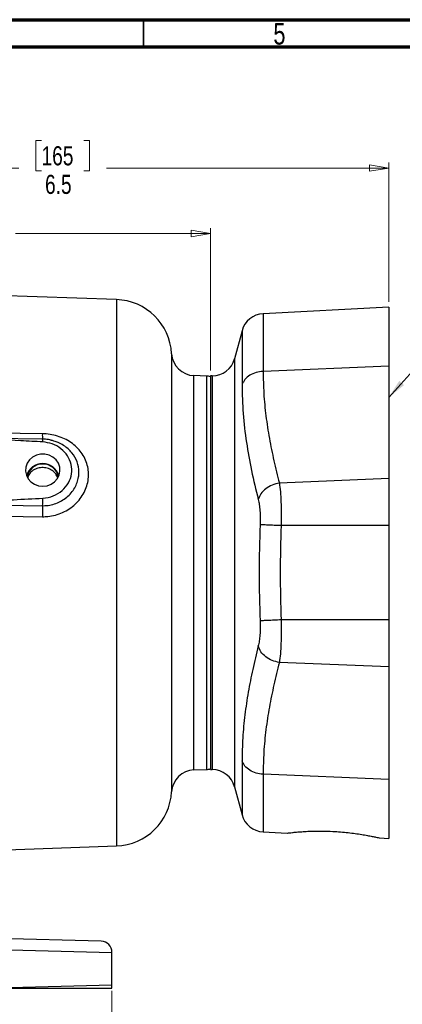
# Model space of a CAD drawing. Header units: inches. Extents: x 0.6 to 16.3, y 0.2 to 11.5.
# Tile 6 of 9: x 5.6 to 8.4, y 4.4 to 11.5. Entities that reach past the tile are written whole.
import ezdxf

# ---------------------------------------------------------------- set-up
doc = ezdxf.new("R2010")
doc.units = ezdxf.units.IN
doc.header["$MEASUREMENT"] = 0
doc.styles.add('SLDTEXTSTYLE0', font='TXT', dxfattribs={"width": 0.75})
doc.dimstyles.new('SLDDIMSTYLE1', dxfattribs={"dimtxt": 0.137795, "dimasz": 0.14, "dimexe": 0, "dimexo": 0.0625, "dimgap": 0.034449, "dimtad": 0, "dimdec": 1, "dimlfac": 1.5, "dimrnd": 1e-09, "dimzin": 12, "dimdsep": 46, "dimtxsty": 'SLDTEXTSTYLE0', "dimblk1": 'CLOSED', "dimblk2": 'CLOSED', "dimsah": 1, "dimcen": 0.09, "dimadec": 0, "dimazin": 3, "dimtfac": 1, "dimtdec": 1, "dimtofl": 0, "dimtmove": 0, "dimatfit": 3, "dimldrblk": 'CLOSED', "dimfxl": 0, "dimfrac": 2, "dimtolj": 1, "dimtzin": 12, "dimarcsym": 0})
doc.dimstyles.new('SLDDIMSTYLE3', dxfattribs={"dimtxt": 0.137795, "dimasz": 0.14, "dimexe": 0, "dimexo": 0.0625, "dimgap": 0.034449, "dimtad": 0, "dimdec": 1, "dimlfac": 1.5, "dimrnd": 1e-09, "dimzin": 12, "dimdsep": 46, "dimtxsty": 'SLDTEXTSTYLE0', "dimblk1": 'CLOSED', "dimblk2": 'CLOSED', "dimsah": 1, "dimcen": 0.09, "dimadec": 0, "dimazin": 3, "dimtfac": 1, "dimtofl": 0, "dimtmove": 0, "dimatfit": 3, "dimldrblk": 'CLOSED', "dimfxl": 0, "dimfrac": 2, "dimtolj": 1, "dimtzin": 12, "dimarcsym": 0})
doc.dimstyles.new('SLDDIMSTYLE5', dxfattribs={"dimtxt": 0.137795, "dimasz": 0.14, "dimexe": 0, "dimexo": 0.0625, "dimgap": 0.034449, "dimtad": 0, "dimdec": 1, "dimlfac": 1.5, "dimrnd": 1e-09, "dimzin": 4, "dimdsep": 46, "dimtxsty": 'SLDTEXTSTYLE0', "dimblk1": 'CLOSED', "dimblk2": 'CLOSED', "dimsah": 1, "dimcen": 0.09, "dimadec": 0, "dimazin": 1, "dimtfac": 1, "dimtdec": 1, "dimtofl": 0, "dimtmove": 0, "dimatfit": 3, "dimldrblk": 'CLOSED', "dimfxl": 0, "dimfrac": 2, "dimtolj": 1, "dimtzin": 12, "dimarcsym": 0})
doc.dimstyles.new('SLDDIMSTYLE6', dxfattribs={"dimtxt": 0.18, "dimasz": 0.14, "dimexe": 0, "dimexo": 0.0625, "dimgap": 0, "dimtad": 0, "dimtih": 1, "dimtoh": 1, "dimdec": 0, "dimrnd": 1e-09, "dimzin": 0, "dimdsep": 46, "dimtxsty": 'Standard', "dimsah": 1, "dimcen": 0.09, "dimadec": 0, "dimazin": 0, "dimtfac": 0.14, "dimtdec": 0, "dimtofl": 0, "dimtmove": 0, "dimatfit": 3, "dimfxl": 0, "dimfrac": 2, "dimtolj": 1, "dimtzin": 0, "dimarcsym": 0})

# ---------------------------------------------------------------- blocks, each defined once
blk = doc.blocks.new('_Closed')
at = {"color": 0, "linetype": 'ByBlock', "lineweight": -2}
for p, q in [((-1, 0.166667), (0, 0)), ((-1, 0.166667), (-1, -0.166667)), ((0, 0), (-1, -0.166667)), ((0, 0), (-1, 0))]:
    blk.add_line(p, q, dxfattribs=at)
blk = doc.blocks.new('_D_6')
at = {"color": 7, "linetype": 'Continuous', "lineweight": 0}
for p, q in [((5.1051, 10.152), (5.0631, 10.152)), ((5.0631, 10.152), (5.0631, 9.9333)), ((5.4105, 10.152), (5.4525, 10.152)), ((5.4525, 10.152), (5.4525, 9.9333)), ((3.936, 9.9536), (4.9423, 9.9536)), ((6.9813, 9.9536), (5.5734, 9.9536)), ((6.9813, 8.9654), (6.9813, 9.9929)), ((5.0631, 9.9333), (5.1051, 9.9333)), ((5.4525, 9.9333), (5.4105, 9.9333))]:
    blk.add_line(p, q, dxfattribs=at)
at = {"color": 7, "linetype": 'Continuous', "lineweight": 18, "xscale": 0.14, "yscale": 0.14, "rotation": 180.0000000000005}
blk.add_blockref('_Closed', (3.936, 9.9536), dxfattribs=at)
at = {"color": 7, "linetype": 'Continuous', "lineweight": 18, "xscale": 0.14, "yscale": 0.14}
blk.add_blockref('_Closed', (6.9813, 9.9536), dxfattribs=at)
at = {"color": 7, "linetype": 'Continuous', "lineweight": 18, "char_height": 0.1378, "attachment_point": 1, "style": 'SLDTEXTSTYLE0'}
for s, insert in [('116', (5.1051, 10.1109)), ('4.6', (5.1306, 9.9047))]:
    blk.add_mtext(s, dxfattribs=dict(at, insert=insert))
blk = doc.blocks.new('_D_9')
at = {"color": 7, "linetype": 'Continuous', "lineweight": 0}
for p, q in [((5.7604, 10.6245), (5.7184, 10.6245)), ((5.7184, 10.6245), (5.7184, 10.4057)), ((6.0658, 10.6245), (6.1078, 10.6245)), ((6.1078, 10.6245), (6.1078, 10.4057)), ((8.268, 9.462), (8.268, 10.4654)), ((3.936, 10.426), (5.5976, 10.426)), ((5.7184, 10.4057), (5.7604, 10.4057)), ((6.1078, 10.4057), (6.0658, 10.4057)), ((8.268, 10.426), (6.2286, 10.426))]:
    blk.add_line(p, q, dxfattribs=at)
at = {"color": 7, "linetype": 'Continuous', "lineweight": 18, "xscale": 0.14, "yscale": 0.14, "rotation": 180.0000000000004}
blk.add_blockref('_Closed', (3.936, 10.426), dxfattribs=at)
at = {"color": 7, "linetype": 'Continuous', "lineweight": 18, "xscale": 0.14, "yscale": 0.14}
blk.add_blockref('_Closed', (8.268, 10.426), dxfattribs=at)
at = {"color": 7, "linetype": 'Continuous', "lineweight": 18, "char_height": 0.1378, "attachment_point": 1, "style": 'SLDTEXTSTYLE0'}
for s, insert in [('165', (5.7604, 10.5833)), ('6.5', (5.7858, 10.3772))]:
    blk.add_mtext(s, dxfattribs=dict(at, insert=insert))
blk = doc.blocks.new('_D_10')
at = {"color": 7, "linetype": 'Continuous', "lineweight": 0}
for p, q in [((1.6027, 4.4918), (1.6027, 4.0737)), ((6.2693, 4.4918), (6.2693, 4.0737)), ((5.2579, 4.3116), (5.2159, 4.3116)), ((5.2159, 4.3116), (5.2159, 4.0928)), ((5.5634, 4.3116), (5.6053, 4.3116)), ((5.6053, 4.3116), (5.6053, 4.0928)), ((1.6027, 4.1131), (5.0951, 4.1131)), ((5.2159, 4.0928), (5.2579, 4.0928)), ((5.6053, 4.0928), (5.5634, 4.0928)), ((6.2693, 4.1131), (5.7262, 4.1131))]:
    blk.add_line(p, q, dxfattribs=at)
at = {"color": 7, "linetype": 'Continuous', "lineweight": 18, "xscale": 0.14, "yscale": 0.14, "rotation": 180.0000000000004}
blk.add_blockref('_Closed', (1.6027, 4.1131, 0.0023), dxfattribs=at)
at = {"color": 7, "linetype": 'Continuous', "lineweight": 18, "xscale": 0.14, "yscale": 0.14}
blk.add_blockref('_Closed', (6.2693, 4.1131, 0.0023), dxfattribs=at)
at = {"color": 7, "linetype": 'Continuous', "lineweight": 18, "char_height": 0.1378, "attachment_point": 1, "style": 'SLDTEXTSTYLE0'}
for s, insert in [('178', (5.2579, 4.2704)), ('7.0', (5.2834, 4.0643))]:
    blk.add_mtext(s, dxfattribs=dict(at, insert=insert))

msp = doc.modelspace()

# ---------------------------------------------------------------- linework, layer by layer
at = {"color": 7, "linetype": 'Continuous', "lineweight": 70}
for p, q in [((0.5906, 11.4961), (16.3386, 11.4961)), ((0.7874, 11.2992), (16.1417, 11.2992))]:
    msp.add_line(p, q, dxfattribs=at)
at = {"color": 7, "linetype": 'Continuous', "lineweight": 35}
msp.add_line((6.4961, 11.2992), (6.4961, 11.4961), dxfattribs=at)
at = {"color": 7, "linetype": 'Continuous', "lineweight": 25}
for p, q in [((6.3018, 9.4772), (3.936, 9.5599)), ((8.268, 9.4227), (7.3608, 9.3751)), ((8.268, 9.4227), (8.268, 8.9965)), ((7.2085, 9.2518), (7.1544, 9.0501)), ((8.268, 8.9965), (7.3608, 8.9595)), ((8.268, 8.9965), (8.268, 8.1857)), ((6.9521, 8.9259), (6.8607, 8.9291)), ((6.9935, 8.9265), (6.9813, 8.9265)), ((6.9813, 8.9265), (6.9813, 6.0865)), ((8.268, 8.1857), (7.4782, 8.1535)), ((8.268, 8.1857), (8.268, 7.8465)), ((8.268, 7.8465), (7.4912, 7.8465)), ((8.268, 7.8465), (8.268, 7.1665)), ((8.268, 7.1665), (7.4912, 7.1665)), ((8.268, 7.1665), (8.268, 6.8274)), ((8.268, 6.8274), (7.4782, 6.8596)), ((8.268, 6.8274), (8.268, 6.0165)), ((6.8607, 6.084), (6.9521, 6.0872)), ((6.9813, 6.0865), (6.9935, 6.0865)), ((8.268, 6.0165), (7.3608, 6.0535)), ((8.268, 6.0165), (8.268, 5.5904)), ((7.1544, 5.963), (7.2085, 5.7612)), ((7.3608, 5.6379), (7.5352, 5.6288)), ((8.2002, 5.5939), (8.268, 5.5904)), ((5.3434, 5.5023), (6.3018, 5.5358)), ((6.1914, 4.8486), (4.9709, 4.8805)), ((5.2367, 4.794), (6.2693, 4.7686)), ((6.2693, 4.5311), (6.2693, 4.7686)), ((6.2693, 4.5311), (5.2808, 4.5068))]:
    msp.add_line(p, q, dxfattribs=at)
at = {"color": 8, "linetype": 'Continuous', "lineweight": 25}
for p, q in [((6.3018, 9.4772), (6.3018, 7.5065)), ((7.3608, 9.3751), (7.3608, 8.9595)), ((7.2085, 9.2518), (7.2085, 8.8636)), ((6.7001, 9.0866), (6.7001, 5.9264)), ((7.1544, 9.0501), (7.1544, 7.5065)), ((6.8607, 7.5065), (6.8607, 8.9291)), ((6.9521, 8.9259), (6.9521, 7.5065)), ((6.9935, 8.9265), (6.9935, 7.5065)), ((6.3018, 7.5065), (6.3018, 5.5358)), ((6.8607, 6.084), (6.8607, 7.5065)), ((6.9521, 7.5065), (6.9521, 6.0872)), ((6.9935, 7.5065), (6.9935, 6.0865)), ((7.1544, 7.5065), (7.1544, 5.963)), ((7.2085, 6.1494), (7.2085, 5.7612)), ((7.3608, 6.0535), (7.3608, 5.6379))]:
    msp.add_line(p, q, dxfattribs=at)
at = {"color": 7, "linetype": 'Continuous', "lineweight": 25, "flags": 128}
for points in [[(5.7666, 8.5093), (5.6067, 8.5114), (4.9671, 8.5196), (3.936, 8.5329)], [(5.7687, 8.47), (5.4105, 8.4746), (4.6536, 8.4841)], [(5.7693, 8.1309), (5.8003, 8.1346), (5.8293, 8.1453), (5.8546, 8.1624), (5.8744, 8.1849), (5.8877, 8.2112), (5.8936, 8.2399), (5.8916, 8.2689), (5.882, 8.2966), (5.8653, 8.3212), (5.8425, 8.3412), (5.8152, 8.3552), (5.7849, 8.3624), (5.7537, 8.3624), (5.7235, 8.3552), (5.6962, 8.3412), (5.6734, 8.3212), (5.6567, 8.2966), (5.6471, 8.2689), (5.6451, 8.2399), (5.651, 8.2112), (5.6642, 8.1849), (5.6841, 8.1624), (5.7094, 8.1453), (5.7384, 8.1346), (5.7693, 8.1309)], [(5.1851, 7.9977), (5.345, 7.9957), (5.7685, 7.9904)], [(5.1831, 7.9183), (5.343, 7.9163), (5.7666, 7.911)]]:
    msp.add_lwpolyline(points, dxfattribs=at)
at = {"color": 7, "linetype": 'Continuous', "lineweight": 25}
for centre, radius, start, end in [((6.2873, 9.0642), 0.4133, 3.11173, 88), ((7.3695, 9.2087), 0.1667, 93, 165), ((6.8665, 9.0956), 0.1667, 183.11173, 268), ((6.9935, 9.0932), 0.1667, 270, 345), ((6.9493, 8.8459), 0.08, 66.42182, 88), ((5.7693, 8.1743), 0.1207, 15.26105, 164.73895), ((5.7693, 8.1751), 0.1158, 11.93507, 168.06493), ((4.2422, 8.0643), 1.5281, 357.22769, 359.2382), ((7.5761, 7.9058), 1.8095, 177.31986, 179.83581), ((6.8665, 5.9174), 0.1667, 92, 176.88827), ((6.9493, 6.1671), 0.08, 272, 293.57818), ((6.9935, 5.9199), 0.1667, 15, 90), ((6.2873, 5.9489), 0.4133, 272, 356.88827), ((7.3695, 5.8044), 0.1667, 195, 267), ((6.1893, 4.7686), 0.08, 0, 88.5), ((6.1893, 4.5311), 0.08, 342.29255, 0)]:
    msp.add_arc(centre, radius, start, end, dxfattribs=at)
at = {"color": 8, "linetype": 'Continuous', "lineweight": 25}
for centre, radius, start, end in [((5.9738, 8.4988), 0.2075, 177.09186, 188.08121), ((5.6946, 8.4547), 0.0757, 356.69835, 11.73075)]:
    msp.add_arc(centre, radius, start, end, dxfattribs=at)
at = {"color": 7, "linetype": 'Continuous', "lineweight": 25}
for points in [[(7.3608, 8.9595), (7.3434, 8.9576), (7.3087, 8.9537), (7.2631, 8.9323), (7.2267, 8.902), (7.2146, 8.8764), (7.2085, 8.8636)], [(7.3389, 7.8532), (7.3353, 7.7377), (7.3281, 7.5065), (7.3353, 7.2754), (7.3389, 7.1598)], [(7.4912, 7.8465), (7.4876, 7.7332), (7.4804, 7.5065), (7.4876, 7.2799), (7.4912, 7.1665)], [(7.3608, 6.0535), (7.3434, 6.0555), (7.3087, 6.0594), (7.2631, 6.0807), (7.2267, 6.111), (7.2146, 6.1366), (7.2085, 6.1494)]]:
    msp.add_open_spline(points, degree=3, dxfattribs=at)
for points, knots in [([(7.3608, 8.9595), (7.3618, 8.9066), (7.3639, 8.7989), (7.3799, 8.6375), (7.4048, 8.4754), (7.4376, 8.3141), (7.4646, 8.2072), (7.4782, 8.1535)], [0, 0, 0, 0, 0.195111, 0.396608, 0.59746, 0.797886, 1, 1, 1, 1]), ([(7.2085, 8.8636), (7.2101, 8.794), (7.2134, 8.6549), (7.2385, 8.4484), (7.2754, 8.2413), (7.3088, 8.1046), (7.3259, 8.0345)], [0, 0, 0, 0, 0.251049, 0.501629, 0.744631, 1, 1, 1, 1]), ([(5.7702, 8.4503), (5.7169, 8.4532), (5.4507, 8.4678), (4.9994, 8.4792), (4.6015, 8.4845), (4.4169, 8.487)], [0, 0, 0, 0, 0.118179, 0.590932, 1, 1, 1, 1]), ([(5.7666, 7.911), (5.7797, 7.9113), (5.8115, 7.9119), (5.8612, 7.9215), (5.9137, 7.94), (5.9622, 7.967), (6.005, 8.0008), (6.0409, 8.0408), (6.0692, 8.0852), (6.0888, 8.1332), (6.0996, 8.1831), (6.1008, 8.2337), (6.0927, 8.2836), (6.0751, 8.3311), (6.0489, 8.375), (6.0147, 8.4139), (5.9738, 8.4472), (5.9272, 8.4739), (5.8762, 8.4936), (5.8221, 8.5063), (5.7851, 8.5083), (5.7666, 8.5093)], [0, 0, 0, 0, 0.038378, 0.09291, 0.147439, 0.201566, 0.255685, 0.308751, 0.361806, 0.414177, 0.466541, 0.51909, 0.571642, 0.624715, 0.677797, 0.731116, 0.784444, 0.838115, 0.891791, 0.945895, 1, 1, 1, 1]), ([(5.8304, 8.4621), (5.8273, 8.463), (5.8105, 8.4677), (5.7895, 8.4703), (5.772, 8.4696), (5.7687, 8.4695)], [0, 0, 0, 0, 0.157536, 0.840513, 1, 1, 1, 1]), ([(5.8501, 8.4566), (5.8468, 8.458), (5.8405, 8.4605), (5.8337, 8.4612), (5.8305, 8.4614)], [0, 0, 0, 0, 0.531257, 1, 1, 1, 1]), ([(5.7702, 8.044), (5.7956, 8.0479), (5.8464, 8.0558), (5.9115, 8.0965), (5.9581, 8.1529), (5.9808, 8.2199), (5.978, 8.2886), (5.9512, 8.3522), (5.9032, 8.4042), (5.8405, 8.4401), (5.7931, 8.447), (5.7702, 8.4503)], [0, 0, 0, 0, 0.11604, 0.231742, 0.345909, 0.4574, 0.56622, 0.674467, 0.78353, 0.895363, 1, 1, 1, 1]), ([(5.8769, 8.1928), (5.8729, 8.202), (5.8642, 8.2225), (5.8373, 8.2465), (5.8023, 8.2628), (5.7633, 8.2674), (5.725, 8.2601), (5.6921, 8.2415), (5.6691, 8.2173), (5.6631, 8.1983), (5.6608, 8.1908)], [0, 0, 0, 0, 0.1105389, 0.2442073, 0.3778395, 0.5113227, 0.6448082, 0.7786017, 0.9126908, 1, 1, 1, 1]), ([(7.4782, 8.1535), (7.4603, 8.1495), (7.4246, 8.1417), (7.3782, 8.1137), (7.342, 8.0772), (7.3313, 8.0487), (7.3259, 8.0345)], [0, 0, 0, 0, 0.250012, 0.500019, 0.750005, 1, 1, 1, 1]), ([(7.4782, 8.1535), (7.4808, 8.1334), (7.4859, 8.094), (7.4904, 8.0181), (7.4926, 7.935), (7.4916, 7.876), (7.4912, 7.8465)], [0, 0, 0, 0, 0.2531087, 0.4982589, 0.7496107, 1, 1, 1, 1]), ([(5.186, 8.0208), (5.2393, 8.0222), (5.4341, 8.0275), (5.6288, 8.0371), (5.7702, 8.044)], [0, 0, 0, 0, 0.273641, 1, 1, 1, 1]), ([(7.3259, 8.0345), (7.3285, 8.0229), (7.3336, 7.9996), (7.3381, 7.9549), (7.3403, 7.9055), (7.3394, 7.8707), (7.3389, 7.8532)], [0, 0, 0, 0, 0.248766, 0.498306, 0.748804, 1, 1, 1, 1]), ([(7.4912, 7.8465), (7.4738, 7.8473), (7.439, 7.8487), (7.3934, 7.8507), (7.357, 7.8524), (7.3449, 7.8529), (7.3389, 7.8532)], [0, 0, 0, 0, 0.249996, 0.499984, 0.74999, 1, 1, 1, 1]), ([(7.3389, 7.1598), (7.3394, 7.1425), (7.3403, 7.1077), (7.3381, 7.0584), (7.3336, 7.0136), (7.3285, 6.9902), (7.3259, 6.9786)], [0, 0, 0, 0, 0.250046, 0.500098, 0.750129, 1, 1, 1, 1]), ([(7.4912, 7.1665), (7.4738, 7.1658), (7.439, 7.1643), (7.3933, 7.1623), (7.357, 7.1607), (7.3449, 7.1601), (7.3389, 7.1598)], [0, 0, 0, 0, 0.25001, 0.500016, 0.750005, 1, 1, 1, 1]), ([(7.4912, 7.1665), (7.4916, 7.1372), (7.4925, 7.0784), (7.4904, 6.9953), (7.4859, 6.9193), (7.4808, 6.8797), (7.4782, 6.8596)], [0, 0, 0, 0, 0.249588, 0.500133, 0.746074, 1, 1, 1, 1]), ([(7.3259, 6.9786), (7.312, 6.9222), (7.2849, 6.8119), (7.2524, 6.6465), (7.2278, 6.482), (7.2116, 6.3161), (7.2095, 6.205), (7.2085, 6.1494)], [0, 0, 0, 0, 0.205484, 0.402217, 0.599329, 0.799479, 1, 1, 1, 1]), ([(7.4782, 6.8596), (7.4603, 6.8635), (7.4246, 6.8714), (7.3782, 6.8994), (7.342, 6.9359), (7.3313, 6.9643), (7.3259, 6.9786)], [0, 0, 0, 0, 0.249995, 0.499981, 0.749988, 1, 1, 1, 1]), ([(7.4782, 6.8596), (7.4646, 6.8059), (7.4376, 6.699), (7.4048, 6.5376), (7.3799, 6.3756), (7.3639, 6.2142), (7.3618, 6.1065), (7.3608, 6.0535)], [0, 0, 0, 0, 0.2020652, 0.4025148, 0.6033913, 0.8048885, 1, 1, 1, 1]), ([(7.5352, 5.6289), (7.5357, 5.6289), (7.5367, 5.6291), (7.5495, 5.6306), (7.571, 5.6331), (7.601, 5.6361), (7.6387, 5.6391), (7.6827, 5.6417), (7.7325, 5.6434), (7.7931, 5.6439), (7.8385, 5.6421), (7.8649, 5.6411)], [0, 0, 0, 0, 0.092152, 0.201082, 0.306849, 0.415642, 0.522138, 0.631715, 0.738267, 0.847972, 1, 1, 1, 1]), ([(7.8649, 5.6411), (7.8834, 5.6399), (7.9208, 5.6377), (7.975, 5.6324), (8.0266, 5.626), (8.0735, 5.6189), (8.1151, 5.6117), (8.1496, 5.605), (8.1764, 5.5994), (8.1935, 5.5957), (8.2015, 5.5938), (8.2005, 5.5941), (8.2002, 5.5941)], [0, 0, 0, 0, 0.104667, 0.21241, 0.317063, 0.42468, 0.530626, 0.639629, 0.745725, 0.855016, 0.95904, 1, 1, 1, 1]), ([(6.2656, 4.5068), (6.2637, 4.5068), (6.2602, 4.5068), (6.2321, 4.5068), (6.1894, 4.5068), (6.1307, 4.5068), (6.0565, 4.5068), (5.9682, 4.5068), (5.8669, 4.5068), (5.7536, 4.5068), (5.6302, 4.5068), (5.5081, 4.5068), (5.3912, 4.5068), (5.3176, 4.5068), (5.2808, 4.5068)], [0, 0, 0, 0, 0.092005, 0.178274, 0.264818, 0.351087, 0.437327, 0.523844, 0.610082, 0.695958, 0.78211, 0.867984, 0.933992, 1, 1, 1, 1])]:
    msp.add_open_spline(points, degree=3, knots=knots, dxfattribs=at)
at = {"color": 8, "linetype": 'Continuous', "lineweight": 25}
msp.add_open_spline([(5.7685, 7.9904), (5.7702, 7.9904), (5.7873, 7.9903), (5.82, 7.9934), (5.8647, 8.0053), (5.9064, 8.0247), (5.9438, 8.0506), (5.9756, 8.0823), (6.0008, 8.1181), (6.0187, 8.1571), (6.0284, 8.1953), (6.0323, 8.2458), (6.0213, 8.3076), (5.9825, 8.3754), (5.9315, 8.4201), (5.8852, 8.4455), (5.8606, 8.4533), (5.8501, 8.4566)], degree=3, knots=[0, 0, 0, 0, 0.006861, 0.070553, 0.134244, 0.197489, 0.260733, 0.323566, 0.38639, 0.44709, 0.507782, 0.557427, 0.669165, 0.779608, 0.893646, 0.954246, 1, 1, 1, 1], dxfattribs=at)

# ---------------------------------------------------------------- texts
at = {"color": 7, "linetype": 'Continuous', "lineweight": 0, "insert": (7.4787, 11.4728), "char_height": 0.1562, "attachment_point": 2, "style": 'SLDTEXTSTYLE0'}
msp.add_mtext('5', dxfattribs=at)

# ---------------------------------------------------------------- dimensions: what is measured, and where the dimension line sits
at = {"color": 7, "linetype": 'Continuous', "lineweight": 18}
dim = msp.add_linear_dim(base=(3.936, 9.9536), p1=(6.9813, 8.926), p2=(3.936, 10.6837), angle=0, dimstyle='SLDDIMSTYLE3', dxfattribs=at)
dim.commit()
dim.dimension.update_dxf_attribs({"geometry": '_D_6', "text_midpoint": (5.2578, 9.9536), "dimtype": 160})
for base, p1, p2, dimstyle, picture, middle in [((3.936, 10.426), (8.268, 9.4227), (3.936, 10.6837), 'SLDDIMSTYLE1', '_D_9', (5.9131, 10.426)), ((6.2693, 4.1131), (1.6027, 4.5311), (6.2693, 4.5311), 'SLDDIMSTYLE5', '_D_10', (5.4106, 4.1131))]:
    dim = msp.add_linear_dim(base=base, p1=p1, p2=p2, dimstyle=dimstyle, dxfattribs=at)
    dim.commit()
    dim.dimension.update_dxf_attribs({"geometry": picture, "text_midpoint": middle, "dimtype": 160})

# ---------------------------------------------------------------- leaders
at = {"color": 7, "linetype": 'Continuous', "lineweight": 0}
msp.add_leader([(8.268, 8.7716), (8.9317, 9.5101)], dimstyle='SLDDIMSTYLE6', dxfattribs=at)

doc.saveas('drawing.dxf')
